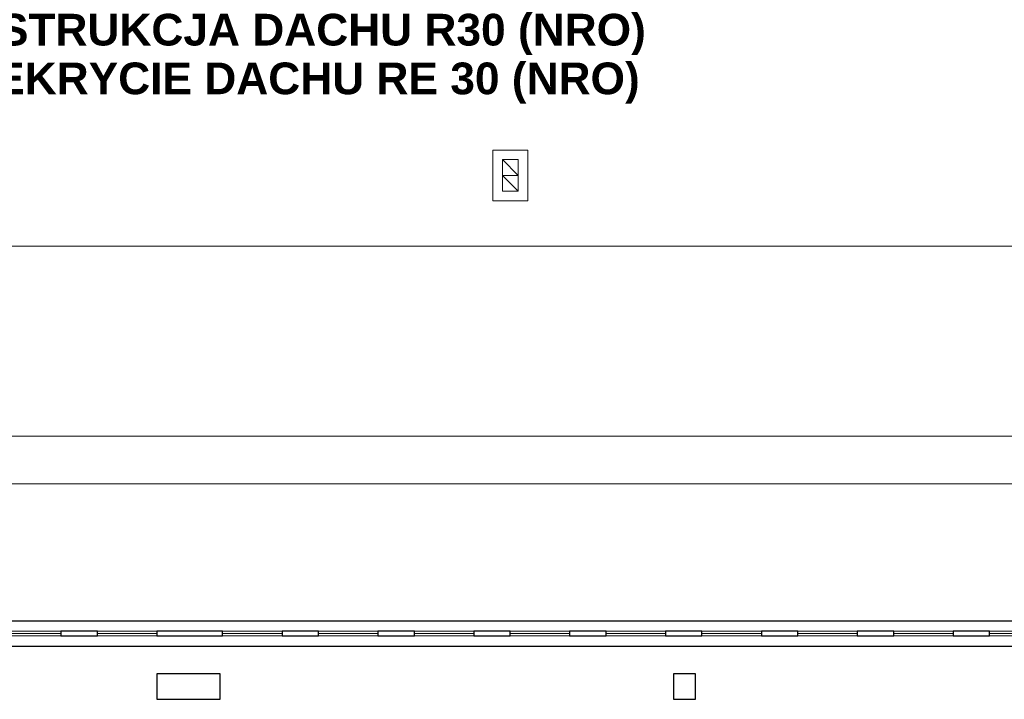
# Model space of a CAD drawing. Header units: millimetres. Extents: x 6612729504 to 6612744462, y 5733542327 to 5733549367.
# Tile 82 of 109: x 6612740967 to 6612742209, y 5733545108 to 5733545965. Entities that reach past the tile are written whole.
import ezdxf

# ---------------------------------------------------------------- set-up
doc = ezdxf.new("R2010")
doc.units = ezdxf.units.MM
doc.header["$MEASUREMENT"] = 0
for name, color, linetype in [('!!!!_SCIANY GRUBE', 7, 'Continuous'), ('_ATECHN-MEDYCZ.', 7, 'Continuous'), ('inw_STOLARKAOKIENNA', 7, 'Continuous'), ('inw_Went.graw.', 7, 'Continuous'), ('inw_WIDOK', 7, 'Continuous'), ('L_WIDOKOWE', 7, 'Continuous')]:
    doc.layers.add(name, color=color, linetype=linetype)
doc.styles.add('GENERATED_STYLE_5', font='arialbd_0.ttf')

msp = doc.modelspace()

# ---------------------------------------------------------------- linework, layer by layer
at = {"layer": '!!!!_SCIANY GRUBE', "color": 252, "lineweight": 30, "flags": 128}
for points in [[(6612741018.516492, 5733545187.844683), (6612741064.516492, 5733545187.844683), (6612741064.516492, 5733545193.844683), (6612741018.516492, 5733545193.844683)], [(6612741139.516492, 5733545187.844683), (6612741222.516492, 5733545187.844683), (6612741222.516492, 5733545193.844683), (6612741139.516492, 5733545193.844683)], [(6612741297.516492, 5733545187.844683), (6612741343.516492, 5733545187.844683), (6612741343.516492, 5733545193.844683), (6612741297.516492, 5733545193.844683)], [(6612741418.516492, 5733545187.844683), (6612741464.516493, 5733545187.844683), (6612741464.516493, 5733545193.844683), (6612741418.516492, 5733545193.844683)], [(6612741539.516493, 5733545187.844683), (6612741585.516493, 5733545187.844683), (6612741585.516493, 5733545193.844683), (6612741539.516493, 5733545193.844683)], [(6612741660.516493, 5733545187.844683), (6612741706.516493, 5733545187.844683), (6612741706.516493, 5733545193.844683), (6612741660.516493, 5733545193.844683)], [(6612741781.516493, 5733545187.844683), (6612741827.516493, 5733545187.844683), (6612741827.516493, 5733545193.844683), (6612741781.516493, 5733545193.844683)], [(6612741902.516493, 5733545187.844683), (6612741948.516493, 5733545187.844683), (6612741948.516493, 5733545193.844683), (6612741902.516493, 5733545193.844683)], [(6612742023.516493, 5733545187.844683), (6612742069.516493, 5733545187.844683), (6612742069.516493, 5733545193.844683), (6612742023.516493, 5733545193.844683)], [(6612742144.516493, 5733545187.844683), (6612742190.516493, 5733545187.844683), (6612742190.516493, 5733545193.844683), (6612742144.516493, 5733545193.844683)], [(6612741139.516492, 5733545107.844683), (6612741219.516492, 5733545107.844683), (6612741219.516492, 5733545139.844683), (6612741139.516492, 5733545139.844683)], [(6612741139.516492, 5733545107.844683), (6612741219.516492, 5733545107.844683), (6612741219.516492, 5733545139.844683), (6612741139.516492, 5733545139.844683)], [(6612741791.516493, 5733545107.844683), (6612741819.516493, 5733545107.844683), (6612741819.516493, 5733545139.844683), (6612741791.516493, 5733545139.844683)], [(6612741791.516493, 5733545107.844683), (6612741819.516493, 5733545107.844683), (6612741819.516493, 5733545139.844683), (6612741791.516493, 5733545139.844683)]]:
    msp.add_lwpolyline(points, close=True, dxfattribs=at)
at = {"layer": 'inw_STOLARKAOKIENNA', "color": 252, "lineweight": 18}
for p, q in [((6612740943.516492, 5733545193.844683), (6612741018.516492, 5733545193.844683)), ((6612740943.516492, 5733545190.844683), (6612741018.516492, 5733545190.844683)), ((6612740943.516492, 5733545187.844683), (6612741018.516492, 5733545187.844683)), ((6612741064.516492, 5733545193.844683), (6612741139.516492, 5733545193.844683)), ((6612741064.516492, 5733545190.844683), (6612741139.516492, 5733545190.844683)), ((6612741064.516492, 5733545187.844683), (6612741139.516492, 5733545187.844683)), ((6612741222.516492, 5733545193.844683), (6612741297.516492, 5733545193.844683)), ((6612741222.516492, 5733545190.844683), (6612741297.516492, 5733545190.844683)), ((6612741222.516492, 5733545187.844683), (6612741297.516492, 5733545187.844683)), ((6612741343.516492, 5733545193.844683), (6612741418.516492, 5733545193.844683)), ((6612741343.516492, 5733545190.844683), (6612741418.516492, 5733545190.844683)), ((6612741343.516492, 5733545187.844683), (6612741418.516492, 5733545187.844683)), ((6612741464.516493, 5733545193.844683), (6612741539.516493, 5733545193.844683)), ((6612741464.516493, 5733545190.844683), (6612741539.516493, 5733545190.844683)), ((6612741464.516493, 5733545187.844683), (6612741539.516493, 5733545187.844683)), ((6612741585.516493, 5733545193.844683), (6612741660.516493, 5733545193.844683)), ((6612741585.516493, 5733545190.844683), (6612741660.516493, 5733545190.844683)), ((6612741585.516493, 5733545187.844683), (6612741660.516493, 5733545187.844683)), ((6612741706.516493, 5733545193.844683), (6612741781.516493, 5733545193.844683)), ((6612741706.516493, 5733545190.844683), (6612741781.516493, 5733545190.844683)), ((6612741706.516493, 5733545187.844683), (6612741781.516493, 5733545187.844683)), ((6612741827.516493, 5733545193.844683), (6612741902.516493, 5733545193.844683)), ((6612741827.516493, 5733545190.844683), (6612741902.516493, 5733545190.844683)), ((6612741827.516493, 5733545187.844683), (6612741902.516493, 5733545187.844683)), ((6612741948.516493, 5733545193.844683), (6612742023.516493, 5733545193.844683)), ((6612741948.516493, 5733545190.844683), (6612742023.516493, 5733545190.844683)), ((6612741948.516493, 5733545187.844683), (6612742023.516493, 5733545187.844683)), ((6612742069.516493, 5733545193.844683), (6612742144.516493, 5733545193.844683)), ((6612742069.516493, 5733545190.844683), (6612742144.516493, 5733545190.844683)), ((6612742069.516493, 5733545187.844683), (6612742144.516493, 5733545187.844683)), ((6612742190.516493, 5733545193.844683), (6612742265.516494, 5733545193.844683)), ((6612742190.516493, 5733545190.844683), (6612742265.516494, 5733545190.844683)), ((6612742190.516493, 5733545187.844683), (6612742265.516494, 5733545187.844683))]:
    msp.add_line(p, q, dxfattribs=at)
at = {"layer": 'inw_Went.graw.', "color": 252, "lineweight": 0}
for p, q in [((6612741595.666662, 5733545768.961067), (6612741575.666662, 5733545788.961067)), ((6612741595.666662, 5733545748.961067), (6612741575.666662, 5733545768.961067))]:
    msp.add_line(p, q, dxfattribs=at)
at = {"layer": 'inw_Went.graw.', "color": 252, "lineweight": 0, "flags": 128}
for points in [[(6612741595.666662, 5733545768.961067), (6612741575.666662, 5733545768.961067), (6612741575.666662, 5733545788.961067), (6612741595.666662, 5733545788.961067)], [(6612741595.666662, 5733545748.961067), (6612741575.666662, 5733545748.961067), (6612741575.666662, 5733545768.961067), (6612741595.666662, 5733545768.961067)]]:
    msp.add_lwpolyline(points, close=True, dxfattribs=at)
at = {"layer": 'inw_WIDOK', "color": 252, "lineweight": 30}
for p, q in [((6612739031.516489, 5733545206.844683), (6612743351.516495, 5733545206.844683)), ((6612739031.516489, 5733545174.844683), (6612743351.516495, 5733545174.844683))]:
    msp.add_line(p, q, dxfattribs=at)
at = {"layer": 'L_WIDOKOWE', "color": 252, "lineweight": 18}
for p, q in [((6612741575.666662, 5733545788.961067), (6612741575.666662, 5733545748.961067)), ((6612741595.666662, 5733545788.961067), (6612741595.666662, 5733545748.961067)), ((6612743323.016495, 5733545679.844684), (6612739386.465014, 5733545679.844684)), ((6612742884.516495, 5733545439.844684), (6612739525.129635, 5733545439.844684)), ((6612742884.516495, 5733545379.844684), (6612739527.965014, 5733545379.844684))]:
    msp.add_line(p, q, dxfattribs=at)
at = {"layer": 'L_WIDOKOWE', "color": 252, "lineweight": 18, "flags": 128}
msp.add_lwpolyline([(6612741563.666662, 5733545736.961067), (6612741607.666662, 5733545736.961067), (6612741607.666662, 5733545800.961068), (6612741563.666662, 5733545800.961068)], close=True, dxfattribs=at)
for points in [[(6612741595.666662, 5733545788.961067), (6612741575.666662, 5733545788.961067)], [(6612741595.666662, 5733545748.961067), (6612741575.666662, 5733545748.961067)]]:
    msp.add_lwpolyline(points, dxfattribs=at)

# ---------------------------------------------------------------- texts
at = {"layer": '_ATECHN-MEDYCZ.', "color": 252, "lineweight": 211, "insert": (6612741286.379025, 5733545859.339535), "char_height": 40.00000006, "attachment_point": 8, "line_spacing_factor": 0.92221, "style": 'GENERATED_STYLE_5'}
msp.add_mtext('\\A1;{\\pqc;\\fArial|b1|i0|c238|p38;KONSTRUKCJA DACHU R30 (NRO)\\P\\pqc;\\fArial|b1|i0|c238|p38;PRZEKRYCIE DACHU RE 30\\fArial|b1|i0|c238|p38; (NRO)}', dxfattribs=at)

doc.saveas('drawing.dxf')
